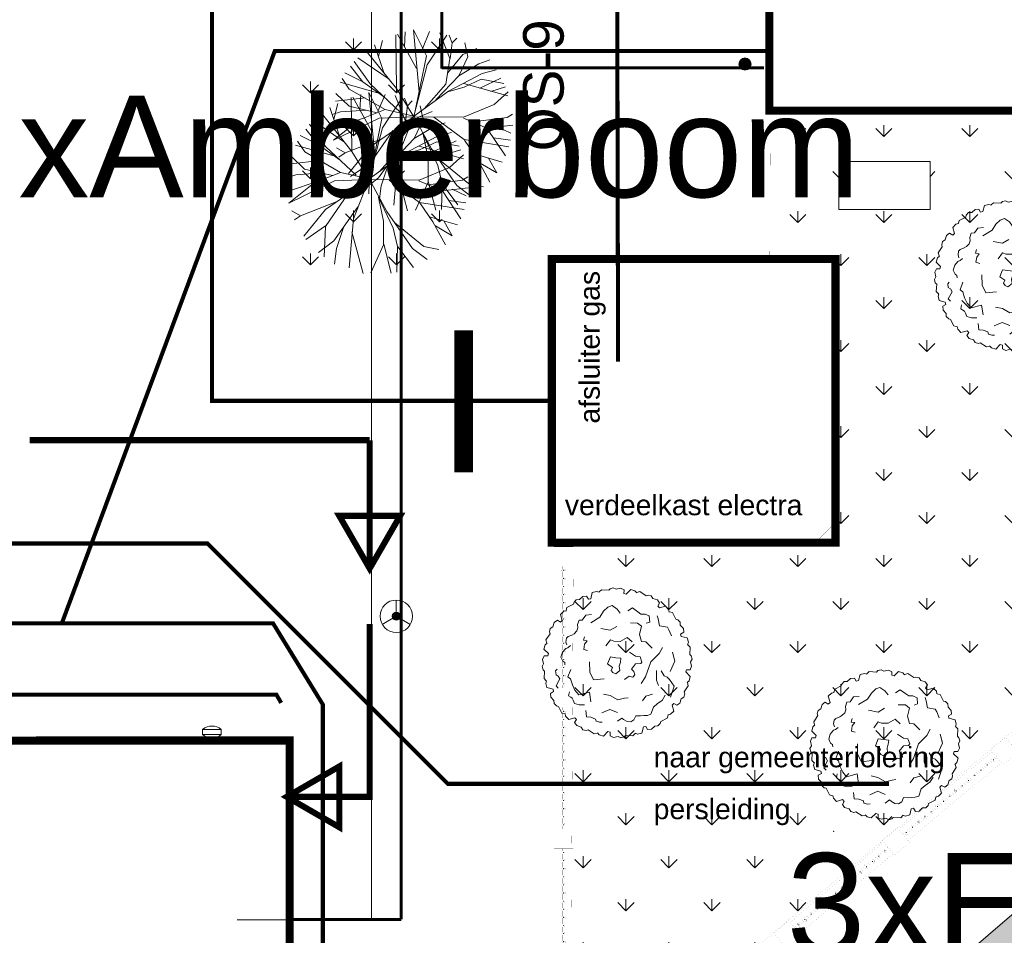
# Model space of a CAD drawing. Header units: millimetres. Extents: x 747415 to 1601423, y -236173 to 551995.
# Tile 196 of 256: x 1158491 to 1182786, y -2727 to 19854. Entities that reach past the tile are written whole.
import ezdxf
from ezdxf.lldxf.tags import DXFTag

# ---------------------------------------------------------------- set-up
doc = ezdxf.new("R2010")
doc.units = ezdxf.units.MM
doc.header["$LTSCALE"] = 100
doc.header["$MEASUREMENT"] = 0
doc.layers.get('0').update_dxf_attribs({"linetype": 'CONTINUOUS', "lineweight": 0})
for name, color, linetype, lineweight in [('T--A9032_HEKWERKEN', 8, 'CONTINUOUS', 0), ('T--A9042_BEPLANTING', 90, 'CONTINUOUS', 0), ('T--L9000_TERREIN_Wegen_extern', 7, 'CONTINUOUS', 0), ('T--L9020_GEBOUWEN', 252, 'CONTINUOUS', 0), ('T--L9032_HEKWERKEN', 7, 'CONTINUOUS', 0), ('T--L9042_BEPLANTING', 90, 'CONTINUOUS', 0), ('T--L9042_BOMEN', 84, 'CONTINUOUS', 0), ('T--L9052_Hemelwaterafvoer', 130, 'HEMELWATER_AFVOER', 0), ('T--L9052_Ontstop Riool', 240, 'CONTINUOUS', 0), ('T--L9052_Persleiding', 190, 'PERSLEIDING', 0), ('T--L9052_Vuilwaterafvoer', 44, 'VUIL_WATER_AFVOER', 0), ('T--L9053_Water', 240, 'BLUS_WATER_LEIDING', 0), ('T--L9053_Waterleidingen', 170, 'TAP_WATER', 0), ('T--L9054_Gasleiding', 90, 'GAS_LINE', 0), ('T--L9060_Elektra', 240, 'ELECTRICAL_LINE', 0), ('T--L9071_TERREINMEUBILAIR_Bank', 250, 'CONTINUOUS', 0), ('T--L9072_BEWEGWIJZERING_Route_Dex_gebouw_vm', 240, 'CONTINUOUS', 0), ('T--T9020_GEBOUWEN', 7, 'CONTINUOUS', 0), ('T--T9042_Boomsoort', 7, 'CONTINUOUS', 0), ('T--T9060_Elektra', 240, 'ELECTRICAL_LINE', 0)]:
    doc.layers.add(name, color=color, linetype=linetype, lineweight=lineweight)
doc.layers.add('T--L9041_VERHARDING_Wegen', color=7, linetype='CONTINUOUS')
doc.styles.get("Standard").update_dxf_attribs({"font": 'arial.ttf'})
tags = doc.linetypes.add('BLUS_WATER_LEIDING', pattern='A,12.7,-5.08,["BSH",Standard,S=2.54,R=0,X=-2.54,Y=-1.27],-7.62', length=25.4).pattern_tags.tags
tags[6] = DXFTag(74, 10)
tags = doc.linetypes.add('ELECTRICAL_LINE', pattern='A,101.6,-50.08,["E",Standard,S=25.04,R=0,X=-12.52,Y=-12.52],-76.2', length=227.88).pattern_tags.tags
tags[6] = DXFTag(74, 10)
tags = doc.linetypes.add('GAS_LINE', pattern='A,12.7,-5.08,["GAS",Standard,S=2.54,R=0,X=-2.54,Y=-1.27],-6.35', length=24.13).pattern_tags.tags
tags[6] = DXFTag(74, 10)
tags = doc.linetypes.add('HEMELWATER_AFVOER', pattern='A,12.7,-5.08,["HWA",Standard,S=2.54,R=0,X=-2.54,Y=-1.27],-7.62', length=25.4).pattern_tags.tags
tags[6] = DXFTag(74, 10)
tags = doc.linetypes.add('PERSLEIDING', pattern='A,12.7,-5.08,["HPE",Standard,S=2.54,R=0,X=-2.54,Y=-1.27],-7.62', length=25.4).pattern_tags.tags
tags[6] = DXFTag(74, 10)
tags = doc.linetypes.add('TAP_WATER', pattern='A,12.7,-5.08,["Water",Standard,S=2.54,R=0,X=-3.81,Y=-1.27],-7.62', length=25.4).pattern_tags.tags
tags[6] = DXFTag(74, 10)
tags = doc.linetypes.add('VUIL_WATER_AFVOER', pattern='A,12.7,-5.08,["VWA",Standard,S=2.54,R=0,X=-2.54,Y=-1.27],-7.62', length=25.4).pattern_tags.tags
tags[6] = DXFTag(74, 10)

# ---------------------------------------------------------------- blocks, each defined once
blk = doc.blocks.new('BRANCHD', base_point=(0.5, 0.5))
for p, q in [((0.9506, 0.7433), (0.9315, 0.7539)), ((0.962, 0.694), (0.9506, 0.7433)), ((0.9742, 0.6875), (0.962, 0.694)), ((0.9865, 0.6682), (0.9742, 0.6875)), ((0.9821, 0.6473), (0.9865, 0.6682)), ((0.9973, 0.6196), (0.9821, 0.6473)), ((0.9936, 0.594), (0.9973, 0.6196)), ((0.9697, 0.5873), (0.9936, 0.594)), ((0.9697, 0.5708), (0.9697, 0.5873)), ((1.008, 0.5503), (0.9697, 0.5708)), ((1.0081, 0.52), (1.008, 0.5503)), ((0.9985, 0.5039), (1.0081, 0.52))]:
    blk.add_line(p, q)
blk = doc.blocks.new('boom44')
for points in [[(897, 2957), (676, 3134), (386, 3075), (262, 3178), (262, 3178), (69, 3075), (-41, 2942), (-180, 2868), (-373, 2868), (-497, 2897), (-690, 2971), (-800, 2971), (-952, 2853), (-1021, 2720)], [(-911, 2572), (-1076, 2587), (-1173, 2631), (-1421, 2602), (-1642, 2483), (-1711, 2277), (-1697, 2158), (-1766, 2070)], [(1973, 2025), (2001, 2277), (1945, 2572), (1739, 2661), (1449, 2661), (1104, 2572), (593, 2690)], [(-2194, 2188), (-2305, 2173), (-2415, 2025), (-2387, 1907), (-2429, 1744), (-2801, 1626), (-2801, 1463)], [(-111, 2410), (-262, 2321), (-152, 2173), (-359, 2143), (-566, 1981), (-469, 1818)], [(759, 2143), (1035, 1759), (1394, 1670)], [(-1711, 1715), (-2070, 1537), (-2042, 1375), (-2180, 1109), (-2277, 828), (-2291, 532), (-1822, 266), (-2111, -133)], [(2553, 769), (2718, 695), (2911, 931), (2829, 1138), (2677, 1286), (2649, 1463), (2581, 1792), (2318, 1848)], [(-787, 1330), (-1132, 961), (-1256, 562), (-842, 237)], [(345, 1345), (704, 1404), (786, 1242), (1007, 1020), (1394, 917), (1421, 591)], [(1918, -310), (1904, 118), (1766, 281), (1932, 606), (2291, 828), (2249, 1079), (2001, 1330)], [(-2525, 961), (-2691, 843), (-2663, 724), (-2649, 636), (-2677, 532), (-2746, 370), (-2622, 163), (-2429, -15)], [(3022, -532), (3132, -237), (3174, -89), (2939, 222), (3132, 517), (3201, 665)], [(-138, -488), (138, -532), (235, -695), (386, -665), (455, -517), (455, -355), (786, -310), (980, -473), (1076, -458), (1187, -207), (1049, -30), (966, 310)], [(-2580, -266), (-2774, -517), (-2622, -680), (-2622, -680), (-2525, -902), (-2580, -1005), (-2484, -1153), (-2387, -1242)], [(-1394, -281), (-1201, -562), (-1076, -976), (-787, -1153), (-635, -1257)], [(-2084, -902), (-1684, -1050), (-1518, -1419)], [(2304, -636), (1973, -739), (1394, -754), (704, -1109), (317, -1198)], [(855, -1863), (980, -1597), (1297, -1257)], [(1462, -1434), (1394, -1715), (1462, -1863), (1462, -2026), (1394, -2425), (897, -2691)], [(1752, -1759), (2277, -1552), (2497, -1153)], [(-1822, -1730), (-1559, -1759), (-1545, -1878), (-1490, -2070), (-1366, -2203), (-1187, -2247), (-980, -2159), (-814, -2321), (-676, -2440), (-552, -2543), (-386, -2617), (-55, -2454), (207, -2469), (483, -2514), (773, -2440)], [(-235, -1863), (55, -1804), (345, -1966)]]:
    blk.add_lwpolyline(points)
blk.add_lwpolyline([(124, 798), (-207, 650), (-152, 355), (-304, 296), (-317, 163), (-262, 15), (0, 0), (124, 163), (303, 266), (455, 390), (290, 591)], close=True)
for xscale, yscale, zscale, rotation in [(7199.999999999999, 7199.999999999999, 7199.999999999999, 59.99999999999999), (7200, 7200, 7200, 90), (7199.999999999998, 7199.999999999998, 7199.999999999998, 120), (7200.000000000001, 7200.000000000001, 7200.000000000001, 29.99999999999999), (7199.999999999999, 7199.999999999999, 7199.999999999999, 150), (7200, 7200, 7200, 180), (7200, 7200, 7200, 330.0000000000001), (7199.999999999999, 7199.999999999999, 7199.999999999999, 210), (7199.999999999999, 7199.999999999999, 7199.999999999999, 300.0000000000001), (7200.000000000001, 7200.000000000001, 7200.000000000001, 240), (7200.000000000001, 7200.000000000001, 7200.000000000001, 270)]:
    blk.add_blockref('BRANCHD', (164, 362), dxfattribs=dict(xscale=xscale, yscale=yscale, zscale=zscale, rotation=rotation))
at = {"xscale": 7200, "yscale": 7200, "zscale": 7200}
blk.add_blockref('BRANCHD', (164, 362), dxfattribs=at)
blk = doc.blocks.new('boom18')
for p, q in [((179, 1806), (82, 2440)), ((-1126, 1785), (-1134, 2205)), ((-1134, 2205), (-888, 1794)), ((-878, 1678), (-878, 2321)), ((-395, 2106), (-683, 2350)), ((-120, 2013), (-311, 2430)), ((180, 1794), (497, 2348)), ((452, 1584), (628, 2301)), ((-864, 1527), (-1372, 2033)), ((-39, 1248), (-395, 2106)), ((4, 913), (-120, 2013)), ((465, 1597), (1070, 2059)), ((1000, 941), (1246, 1981)), ((-813, 1099), (-1702, 1781)), ((-1446, 1114), (-1519, 1938)), ((64, 1351), (180, 1794)), ((-1679, 1199), (-1902, 1506)), ((-1472, 1404), (-1817, 1654)), ((-814, 1110), (-878, 1678)), ((186, 1081), (465, 1597)), ((812, 679), (1482, 1697)), ((-1446, 1114), (-2044, 1354)), ((12, 504), (64, 1351)), ((1531, 1128), (1757, 1441)), ((-2009, 1123), (-2163, 1109)), ((-1210, 818), (-2009, 1123)), ((-1052, 622), (-1446, 1114)), ((-416, 256), (-813, 1099)), ((12, 504), (186, 1081)), ((1128, 754), (1531, 1128)), ((1493, 926), (1964, 1002)), ((1514, 519), (1894, 1160)), ((0, 0), (4, 913)), ((577, 472), (1493, 926)), ((-1873, 690), (-2327, 580)), ((-1464, -128), (-2278, 666)), ((-1065, 609), (-1873, 690)), ((13, 13), (-1065, 609)), ((0, 0), (812, 679)), ((627, 67), (1514, 519)), ((1501, 506), (2086, 569)), ((-1896, -14), (-2335, 346)), ((-1957, 367), (-2329, 440)), ((1308, 150), (2094, 476)), ((-1757, 162), (-2335, 193)), ((14, 1), (-1042, -138)), ((12, 24), (-980, -1162)), ((0, 0), (-886, -955)), ((-1, 12), (1308, 150)), ((0, 0), (548, -479)), ((777, -365), (13, 13)), ((13, 13), (56, -802)), ((945, 118), (1926, -7)), ((1926, -7), (2107, 9)), ((-1984, -127), (-2329, -40)), ((-1042, -138), (-1984, -127)), ((-1430, -43), (-1896, -14)), ((-666, -93), (-1445, -349)), ((-1043, -126), (-1430, -43)), ((-306, -38), (-1068, -316)), ((245, -236), (570, -1214)), ((1926, -7), (2057, -218)), ((-2019, -375), (-2304, -330)), ((-1445, -349), (-2019, -375)), ((-1445, -349), (-1868, -655)), ((-1068, -316), (-1459, -830)), ((-1002, -1878), (-396, -456)), ((548, -479), (1116, -546)), ((548, -479), (1087, -1344)), ((2032, -419), (777, -365)), ((1257, -557), (2032, -419)), ((-1788, -765), (-2157, -727)), ((-1868, -655), (-1965, -991)), ((-1231, -541), (-1788, -765)), ((761, -507), (1294, -975)), ((960, -688), (1545, -953)), ((1116, -546), (1929, -685)), ((-1460, -818), (-1685, -1142)), ((-886, -955), (-1664, -1374)), ((-1459, -830), (-1541, -1504)), ((56, -802), (-558, -1979)), ((56, -802), (272, -1988)), ((417, -747), (708, -1342)), ((502, -915), (1208, -1602)), ((843, -967), (1528, -1247)), ((1545, -953), (1759, -993)), ((-1685, -1142), (-1849, -1191)), ((-1686, -1130), (-1709, -1343)), ((-980, -1162), (-1002, -1878)), ((-615, -1001), (-600, -1971)), ((109, -1090), (533, -1919)), ((570, -1214), (657, -1885)), ((1294, -975), (1430, -1407)), ((-977, -1361), (-1331, -1649)), ((142, -1298), (21, -2010)), ((708, -1342), (996, -1750)), ((709, -1354), (792, -1826)), ((1087, -1344), (1115, -1657)), ((-604, -1609), (-801, -1930)), ((66, -1714), (-204, -2007))]:
    blk.add_line(p, q)
blk = doc.blocks.new('Afvalbak')
at = {"layer": 'T--L9071_TERREINMEUBILAIR_Bank', "linetype": 'Continuous'}
blk.add_lwpolyline([(-65, 0), (65, 0), (65, -460), (-65, -460)], close=True, dxfattribs=at)
for centre, start, end in [((225.625, -230), 141.641984, 218.358016), ((-225.625, -230), 321.641984, 38.358016)]:
    blk.add_arc(centre, 370.625, start, end, dxfattribs=at)
blk = doc.blocks.new('9032_hekwerk_L3000')
at = {"layer": 'T--A9032_HEKWERKEN', "linetype": 'Continuous'}
h = blk.add_hatch(color=256, dxfattribs=at)
h.dxf.hatch_style = 1
h.paths.add_polyline_path([(0, 2920), (-18, 2902), (0, 2885), (18, 2902)])
h = blk.add_hatch(color=256, dxfattribs=at)
h.dxf.hatch_style = 1
h.paths.add_polyline_path([(0, 2720), (-18, 2702), (0, 2685), (18, 2702)])
h = blk.add_hatch(color=256, dxfattribs=at)
h.dxf.hatch_style = 1
h.paths.add_polyline_path([(0, 2520), (-18, 2502), (0, 2485), (18, 2502)])
h = blk.add_hatch(color=256, dxfattribs=at)
h.dxf.hatch_style = 1
h.paths.add_polyline_path([(0, 2320), (-18, 2302), (0, 2285), (18, 2302)])
h = blk.add_hatch(color=256, dxfattribs=at)
h.dxf.hatch_style = 1
h.paths.add_polyline_path([(0, 2120), (-18, 2102), (0, 2085), (18, 2102)])
h = blk.add_hatch(color=256, dxfattribs=at)
h.dxf.hatch_style = 1
h.paths.add_polyline_path([(0, 1920), (-18, 1902), (0, 1885), (18, 1902)])
h = blk.add_hatch(color=256, dxfattribs=at)
h.dxf.hatch_style = 1
h.paths.add_polyline_path([(0, 1720), (-18, 1702), (0, 1685), (18, 1702)])
h = blk.add_hatch(color=256, dxfattribs=at)
h.dxf.hatch_style = 1
h.paths.add_polyline_path([(0, 1520), (-18, 1502), (0, 1485), (18, 1502)])
h = blk.add_hatch(color=256, dxfattribs=at)
h.dxf.hatch_style = 1
h.paths.add_polyline_path([(0, 1320), (-18, 1302), (0, 1285), (18, 1302)])
h = blk.add_hatch(color=256, dxfattribs=at)
h.dxf.hatch_style = 1
h.paths.add_polyline_path([(0, 1120), (-18, 1102), (0, 1085), (18, 1102)])
h = blk.add_hatch(color=256, dxfattribs=at)
h.dxf.hatch_style = 1
h.paths.add_polyline_path([(0, 920), (-18, 902), (0, 885), (18, 902)])
h = blk.add_hatch(color=256, dxfattribs=at)
h.dxf.hatch_style = 1
h.paths.add_polyline_path([(0, 720), (-18, 702), (0, 685), (18, 702)])
h = blk.add_hatch(color=256, dxfattribs=at)
h.dxf.hatch_style = 1
h.paths.add_polyline_path([(0, 520), (-18, 502), (0, 485), (18, 502)])
h = blk.add_hatch(color=256, dxfattribs=at)
h.dxf.hatch_style = 1
h.paths.add_polyline_path([(0, 320), (-18, 302), (0, 285), (18, 302)])
h = blk.add_hatch(color=256, dxfattribs=at)
h.dxf.hatch_style = 1
h.paths.add_polyline_path([(0, 120), (-18, 102), (0, 85), (18, 102)])
at = {"layer": 'T--L9032_HEKWERKEN', "const_width": 1}
for points in [[(-20, 2937), (-60, 2902), (-20, 2867)], [(-20, 2937), (-20, 3000), (20, 3000), (20, 2937)], [(20, 2867), (60, 2902), (20, 2937)], [(-20, 2737), (-60, 2702), (-20, 2667)], [(-20, 2737), (-20, 2867)], [(20, 2867), (20, 2737)], [(20, 2667), (60, 2702), (20, 2737)], [(-20, 2537), (-60, 2502), (-20, 2467)], [(-20, 2537), (-20, 2667)], [(-20, 2337), (-20, 2467)], [(20, 2667), (20, 2537)], [(20, 2467), (60, 2502), (20, 2537)], [(20, 2467), (20, 2337)], [(-20, 2337), (-60, 2302), (-20, 2267)], [(-20, 2137), (-20, 2267)], [(20, 2267), (60, 2302), (20, 2337)], [(20, 2267), (20, 2137)], [(-20, 2137), (-60, 2102), (-20, 2067)], [(-20, 1937), (-20, 2067)], [(20, 2067), (60, 2102), (20, 2137)], [(20, 2067), (20, 1937)], [(-20, 1937), (-60, 1902), (-20, 1867)], [(-20, 1737), (-60, 1702), (-20, 1667)], [(-20, 1737), (-20, 1867)], [(20, 1867), (60, 1902), (20, 1937)], [(20, 1867), (20, 1737)], [(20, 1667), (60, 1702), (20, 1737)], [(-20, 1537), (-60, 1502), (-20, 1467)], [(-20, 1537), (-20, 1667)], [(-20, 1337), (-20, 1467)], [(20, 1667), (20, 1537)], [(20, 1467), (60, 1502), (20, 1537)], [(20, 1467), (20, 1337)], [(-20, 1337), (-60, 1302), (-20, 1267)], [(-20, 1137), (-20, 1267)], [(20, 1267), (60, 1302), (20, 1337)], [(20, 1267), (20, 1137)], [(-20, 1137), (-60, 1102), (-20, 1067)], [(-20, 937), (-20, 1067)], [(20, 1067), (60, 1102), (20, 1137)], [(20, 1067), (20, 937)], [(-20, 937), (-60, 902), (-20, 867)], [(-20, 737), (-60, 702), (-20, 667)], [(-20, 737), (-20, 867)], [(20, 867), (60, 902), (20, 937)], [(20, 867), (20, 737)], [(20, 667), (60, 702), (20, 737)], [(-20, 537), (-60, 502), (-20, 467)], [(-20, 537), (-20, 667)], [(20, 667), (20, 537)], [(20, 467), (60, 502), (20, 537)], [(-20, 337), (-60, 302), (-20, 267)], [(-20, 337), (-20, 467)], [(-20, 137), (-20, 267)], [(20, 467), (20, 337)], [(20, 267), (60, 302), (20, 337)], [(20, 267), (20, 137)], [(-20, 137), (-60, 102), (-20, 67)], [(20, 67), (20, 0), (-20, 0), (-20, 67)], [(20, 67), (60, 102), (20, 137)]]:
    blk.add_lwpolyline(points, dxfattribs=at)
for points in [[(0, 2885), (-18, 2902), (0, 2920), (18, 2902)], [(0, 2685), (-18, 2702), (0, 2720), (18, 2702)], [(0, 2485), (-18, 2502), (0, 2520), (18, 2502)], [(0, 2285), (-18, 2302), (0, 2320), (18, 2302)], [(0, 2085), (-18, 2102), (0, 2120), (18, 2102)], [(0, 1885), (-18, 1902), (0, 1920), (18, 1902)], [(0, 1685), (-18, 1702), (0, 1720), (18, 1702)], [(0, 1485), (-18, 1502), (0, 1520), (18, 1502)], [(0, 1285), (-18, 1302), (0, 1320), (18, 1302)], [(0, 1085), (-18, 1102), (0, 1120), (18, 1102)], [(0, 885), (-18, 902), (0, 920), (18, 902)], [(0, 685), (-18, 702), (0, 720), (18, 702)], [(0, 485), (-18, 502), (0, 520), (18, 502)], [(0, 285), (-18, 302), (0, 320), (18, 302)], [(0, 85), (-18, 102), (0, 120), (18, 102)]]:
    blk.add_lwpolyline(points, close=True, dxfattribs=at)
blk = doc.blocks.new('*U471')
at = {"layer": 'T--L9032_HEKWERKEN'}
blk.add_blockref('9032_hekwerk_L3000', (0, -1500, 0), dxfattribs=at)
blk = doc.blocks.new('*U472')
at = {"layer": 'T--L9032_HEKWERKEN', "color": 0, "linetype": 'ByBlock', "lineweight": -2, "transparency": 16777216}
for p in [(0, 10440), (0, 6960), (0, 3480), (0, 0)]:
    blk.add_blockref('*U471', p, dxfattribs=at)
blk = doc.blocks.new('9032_hekwerk_L2995')
at = {"layer": 'T--A9032_HEKWERKEN', "linetype": 'Continuous'}
h = blk.add_hatch(color=256, dxfattribs=at)
h.dxf.hatch_style = 1
h.paths.add_polyline_path([(0, 2915), (-18, 2898), (0, 2880), (17, 2898)])
h = blk.add_hatch(color=256, dxfattribs=at)
h.dxf.hatch_style = 1
h.paths.add_polyline_path([(0, 2715), (-18, 2697), (0, 2680), (17, 2697)])
h = blk.add_hatch(color=256, dxfattribs=at)
h.dxf.hatch_style = 1
h.paths.add_polyline_path([(0, 2515), (-18, 2498), (0, 2480), (17, 2498)])
h = blk.add_hatch(color=256, dxfattribs=at)
h.dxf.hatch_style = 1
h.paths.add_polyline_path([(0, 2315), (-18, 2298), (0, 2280), (17, 2298)])
h = blk.add_hatch(color=256, dxfattribs=at)
h.dxf.hatch_style = 1
h.paths.add_polyline_path([(0, 2115), (-18, 2097), (0, 2080), (17, 2097)])
h = blk.add_hatch(color=256, dxfattribs=at)
h.dxf.hatch_style = 1
h.paths.add_polyline_path([(0, 1915), (-18, 1898), (0, 1880), (17, 1898)])
h = blk.add_hatch(color=256, dxfattribs=at)
h.dxf.hatch_style = 1
h.paths.add_polyline_path([(0, 1715), (-18, 1697), (0, 1680), (17, 1697)])
h = blk.add_hatch(color=256, dxfattribs=at)
h.dxf.hatch_style = 1
h.paths.add_polyline_path([(0, 1515), (-18, 1497), (0, 1480), (17, 1497)])
h = blk.add_hatch(color=256, dxfattribs=at)
h.dxf.hatch_style = 1
h.paths.add_polyline_path([(0, 1315), (-18, 1298), (0, 1280), (17, 1298)])
h = blk.add_hatch(color=256, dxfattribs=at)
h.dxf.hatch_style = 1
h.paths.add_polyline_path([(0, 1115), (-18, 1098), (0, 1080), (17, 1098)])
h = blk.add_hatch(color=256, dxfattribs=at)
h.dxf.hatch_style = 1
h.paths.add_polyline_path([(0, 915), (-18, 897), (0, 880), (17, 897)])
h = blk.add_hatch(color=256, dxfattribs=at)
h.dxf.hatch_style = 1
h.paths.add_polyline_path([(0, 715), (-18, 697), (0, 680), (17, 697)])
h = blk.add_hatch(color=256, dxfattribs=at)
h.dxf.hatch_style = 1
h.paths.add_polyline_path([(0, 515), (-18, 498), (0, 480), (17, 498)])
h = blk.add_hatch(color=256, dxfattribs=at)
h.dxf.hatch_style = 1
h.paths.add_polyline_path([(0, 315), (-18, 298), (0, 280), (17, 298)])
h = blk.add_hatch(color=256, dxfattribs=at)
h.dxf.hatch_style = 1
h.paths.add_polyline_path([(0, 115), (-18, 97), (0, 80), (17, 97)])
at = {"layer": 'T--L9032_HEKWERKEN', "const_width": 1}
for points in [[(-20, 2933), (-60, 2898), (-20, 2863)], [(-20, 2933), (-21, 2995), (19, 2995), (20, 2933)], [(20, 2863), (60, 2898), (20, 2933)], [(-20, 2732), (-60, 2697), (-20, 2663)], [(-20, 2732), (-20, 2863)], [(20, 2863), (20, 2732)], [(20, 2663), (60, 2697), (20, 2732)], [(-20, 2532), (-60, 2498), (-20, 2463)], [(-20, 2532), (-20, 2663)], [(-20, 2333), (-20, 2463)], [(20, 2663), (20, 2532)], [(20, 2463), (60, 2498), (20, 2532)], [(20, 2463), (20, 2333)], [(-20, 2333), (-60, 2298), (-20, 2263)], [(-20, 2133), (-20, 2263)], [(20, 2263), (60, 2298), (20, 2333)], [(20, 2263), (20, 2133)], [(-20, 2133), (-60, 2097), (-20, 2063)], [(-20, 1933), (-20, 2063)], [(20, 2063), (60, 2097), (20, 2133)], [(20, 2063), (20, 1933)], [(-20, 1933), (-60, 1898), (-20, 1862)], [(-20, 1732), (-60, 1697), (-20, 1663)], [(-20, 1732), (-20, 1862)], [(20, 1862), (60, 1898), (20, 1933)], [(20, 1862), (20, 1732)], [(20, 1663), (60, 1697), (20, 1732)], [(-20, 1533), (-60, 1497), (-20, 1463)], [(-20, 1533), (-20, 1663)], [(-20, 1333), (-20, 1463)], [(20, 1663), (20, 1533)], [(20, 1463), (60, 1497), (20, 1533)], [(20, 1463), (20, 1333)], [(-20, 1333), (-60, 1298), (-20, 1263)], [(-20, 1133), (-20, 1263)], [(20, 1263), (60, 1298), (20, 1333)], [(20, 1263), (20, 1133)], [(-20, 1133), (-60, 1098), (-20, 1063)], [(-20, 933), (-20, 1063)], [(20, 1063), (60, 1098), (20, 1133)], [(20, 1063), (20, 933)], [(-20, 933), (-60, 897), (-20, 863)], [(-20, 732), (-60, 697), (-20, 663)], [(-20, 732), (-20, 863)], [(20, 863), (60, 897), (20, 933)], [(20, 863), (20, 732)], [(20, 663), (60, 697), (20, 732)], [(-20, 532), (-60, 498), (-20, 463)], [(-20, 532), (-20, 663)], [(20, 663), (20, 532)], [(20, 463), (60, 498), (20, 532)], [(-20, 333), (-60, 298), (-20, 263)], [(-20, 333), (-20, 463)], [(-20, 133), (-20, 263)], [(20, 463), (20, 333)], [(20, 263), (60, 298), (20, 333)], [(20, 263), (20, 133)], [(-20, 133), (-60, 97), (-20, 63)], [(20, 63), (20, 0), (-20, 0), (-20, 63)], [(20, 63), (60, 97), (20, 133)]]:
    blk.add_lwpolyline(points, dxfattribs=at)
for points in [[(0, 2880), (-18, 2898), (0, 2915), (17, 2898)], [(0, 2680), (-18, 2697), (0, 2715), (17, 2697)], [(0, 2480), (-18, 2498), (0, 2515), (17, 2498)], [(0, 2280), (-18, 2298), (0, 2315), (17, 2298)], [(0, 2080), (-18, 2097), (0, 2115), (17, 2097)], [(0, 1880), (-18, 1898), (0, 1915), (17, 1898)], [(0, 1680), (-18, 1697), (0, 1715), (17, 1697)], [(0, 1480), (-18, 1497), (0, 1515), (17, 1497)], [(0, 1280), (-18, 1298), (0, 1315), (17, 1298)], [(0, 1080), (-18, 1098), (0, 1115), (17, 1098)], [(0, 880), (-18, 897), (0, 915), (17, 897)], [(0, 680), (-18, 697), (0, 715), (17, 697)], [(0, 480), (-18, 498), (0, 515), (17, 498)], [(0, 280), (-18, 298), (0, 315), (17, 298)], [(0, 80), (-18, 97), (0, 115), (17, 97)]]:
    blk.add_lwpolyline(points, close=True, dxfattribs=at)
blk = doc.blocks.new('*U474')
at = {"layer": 'T--L9032_HEKWERKEN', "rotation": 270}
blk.add_blockref('9032_hekwerk_L2995', (-1498, 0, 0), dxfattribs=at)
blk = doc.blocks.new('*U475')
at = {"layer": 'T--L9032_HEKWERKEN', "color": 0, "linetype": 'ByBlock', "lineweight": -2, "transparency": 16777216}
for p in [(0, 0), (3475, 0), (6950, 0), (10425, 0), (13900, 0), (17375, 0), (20850, 0), (24325, 0), (27800, 0), (31275, 0)]:
    blk.add_blockref('*U474', p, dxfattribs=at)

msp = doc.modelspace()

# ---------------------------------------------------------------- hatches: boundary and pattern name
at = {"layer": 'T--A9032_HEKWERKEN', "linetype": 'Continuous'}
h = msp.add_hatch(color=256, dxfattribs=at)
h.dxf.hatch_style = 1
h.paths.add_polyline_path([(1179850.359, -657.518), (1179852.253, -632.589), (1179827.325, -630.696), (1179825.431, -655.624)])
h = msp.add_hatch(color=256, dxfattribs=at)
h.dxf.hatch_style = 1
h.paths.add_polyline_path([(1179546.902, -918.12), (1179548.796, -893.192), (1179523.868, -891.298), (1179521.974, -916.226)])
h = msp.add_hatch(color=256, dxfattribs=at)
h.dxf.hatch_style = 1
h.paths.add_polyline_path([(1179698.631, -787.819), (1179700.525, -762.891), (1179675.597, -760.997), (1179673.703, -785.925)])
h = msp.add_hatch(color=256, dxfattribs=at)
h.dxf.hatch_style = 1
h.paths.add_polyline_path([(1179243.445, -1178.723), (1179245.339, -1153.795), (1179220.411, -1151.901), (1179218.517, -1176.829)])
h = msp.add_hatch(color=256, dxfattribs=at)
h.dxf.hatch_style = 1
h.paths.add_polyline_path([(1179395.174, -1048.422), (1179397.068, -1023.494), (1179372.14, -1021.6), (1179370.246, -1046.528)])
h = msp.add_hatch(color=256, dxfattribs=at)
h.dxf.hatch_style = 1
h.paths.add_polyline_path([(1178939.988, -1439.326), (1178941.882, -1414.398), (1178916.954, -1412.504), (1178915.06, -1437.432)])
h = msp.add_hatch(color=256, dxfattribs=at)
h.dxf.hatch_style = 1
h.paths.add_polyline_path([(1179091.717, -1309.025), (1179093.611, -1284.096), (1179068.682, -1282.202), (1179066.789, -1307.131)])
h = msp.add_hatch(color=256, dxfattribs=at)
h.dxf.hatch_style = 1
h.paths.add_polyline_path([(1178636.531, -1699.929), (1178638.425, -1675), (1178613.497, -1673.107), (1178611.603, -1698.035)])
h = msp.add_hatch(color=256, dxfattribs=at)
h.dxf.hatch_style = 1
h.paths.add_polyline_path([(1178788.26, -1569.627), (1178790.154, -1544.699), (1178765.225, -1542.805), (1178763.331, -1567.733)])
h = msp.add_hatch(color=256, dxfattribs=at)
h.dxf.hatch_style = 1
h.paths.add_polyline_path([(1178333.074, -1960.531), (1178334.968, -1935.603), (1178310.04, -1933.709), (1178308.146, -1958.637)])
h = msp.add_hatch(color=256, dxfattribs=at)
h.dxf.hatch_style = 1
h.paths.add_polyline_path([(1178484.803, -1830.23), (1178486.696, -1805.302), (1178461.768, -1803.408), (1178459.874, -1828.336)])
h = msp.add_hatch(color=256, dxfattribs=at)
h.dxf.hatch_style = 1
h.paths.add_polyline_path([(1178181.345, -2090.833), (1178183.239, -2065.905), (1178158.311, -2064.011), (1178156.417, -2088.939)])
h = msp.add_hatch(color=256, dxfattribs=at)
h.dxf.hatch_style = 1
h.paths.add_polyline_path([(1177877.888, -2351.435), (1177879.782, -2326.507), (1177854.854, -2324.613), (1177852.96, -2349.542)])
h = msp.add_hatch(color=256, dxfattribs=at)
h.dxf.hatch_style = 1
h.paths.add_polyline_path([(1178029.617, -2221.134), (1178031.511, -2196.206), (1178006.583, -2194.312), (1178004.689, -2219.24)])
h = msp.add_hatch(color=256, dxfattribs=at)
h.dxf.hatch_style = 1
h.paths.add_polyline_path([(1177726.16, -2481.737), (1177728.054, -2456.809), (1177703.126, -2454.915), (1177701.232, -2479.843)])
at = {"layer": 'T--A9042_BEPLANTING'}
h = msp.add_hatch(dxfattribs=at)
h.set_pattern_fill('GRASS', color=256, scale=1500)
h.set_pattern_definition([(90, (0, 53048.4), (-1060.6602, 1060.6602), [281.25, -1840.0703]), (45, (0, 53048.4), (-1060.6602, 1060.6602), [281.25, -1218.75]), (135, (0, 53048.4), (-1060.6602, -1060.6602), [281.25, -1218.75])])
h.paths.add_polyline_path([(1176113.055, 30514.09), (1176112.555, 32013.59), (1167340.647, 32013.59), (1167340.647, 30070.1, 0.414213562), (1167540.647, 29870.1), (1167695.647, 29791.081), (1167695.647, 29870.1), (1167340.647, 29870.1), (1167340.647, 32013.59), (1166650.647, 32013.59), (1166650.647, 29870.1), (1166295.647, 29870.1), (1166295.647, 24320.1), (1166715.665, 24318.527), (1166764.822, 20218.901, 0.410706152), (1166864.815, 20120.1, 1.471922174), (1167319.03, 20120.1), (1166766.006, 20120.1), (1166716.846, 24220.107, 0.414213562), (1166615.654, 24318.901), (1166295.647, 24320.1), (1166195.647, 24320.1), (1166195.647, 24630.1), (1166237.44, 26820.1), (1166195.647, 26820.1), (1166195.647, 27130.1), (1166279.588, 29430.1), (1166195.647, 29430.1), (1166195.647, 29870.1), (1166450.647, 29870.1, 0.414213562), (1166650.647, 30070.1), (1166650.647, 32013.59), (1164812.555, 32013.59), (1164812.555, 13690.254), (1168912.555, 13690.254), (1168912.555, 22990.254), (1172969.765, 22990.254)])
h = msp.add_hatch(dxfattribs=at)
h.set_pattern_fill('GRASS', color=256, scale=1500)
h.set_pattern_definition([(90, (-50551.3, -7e-12), (-1060.6602, 1060.6602), [281.25, -1840.0703]), (45, (-50551.3, -7e-12), (-1060.6602, 1060.6602), [281.25, -1218.75]), (135, (-50551.3, -7e-12), (-1060.6602, -1060.6602), [281.25, -1218.75])])
h.paths.add_polyline_path([(1193064.708, 10811.325), (1193147.256, 17453.59), (1177012.555, 17453.59), (1177000.614, 13953.59), (1178120.84, 13953.59), (1178620.84, 13453.59), (1178620.84, 11244.061), (1178620.84, 9334.061), (1178620.84, 8394.061), (1178620.84, 7453.59), (1178120.84, 6953.59), (1172153.119, 6953.59), (1172081.145, -6892.139)])
h.paths.add_polyline_path([(1180956.584, 15173.59), (1178706.584, 15173.59), (1178706.584, 16353.59), (1180956.584, 16353.59)], flags=16)
at = {"layer": 'T--A9042_BEPLANTING', "linetype": 'Continuous'}
h = msp.add_hatch(dxfattribs=at)
h.set_pattern_fill('GRASS', color=256, scale=1500)
h.paths.add_polyline_path([(1160014.563, -21396.571), (1197729.513, -4041.951), (1196088.789, -476.339), (1187642.595, 1786.812), (1173626.477, -10249.944), (1165196.189, -10467.918), (1111035.045, -11868.317), (1109838.982, -11868.317), (1109838.982, -17568.317), (1114471.767, -17568.317), (1114471.767, -19668.317), (1126128.841, -21739.224)])
at = {"layer": 'T--L9052_Ontstop Riool', "linetype": 'Continuous'}
h = msp.add_hatch(color=256, dxfattribs=at)
edge = h.paths.add_edge_path()
edge.add_arc((1176387.256, 18760.868), 150, 0, 360)
at = {"layer": 'T--L9071_TERREINMEUBILAIR_Bank'}
h = msp.add_hatch(color=256, dxfattribs=at)
h.dxf.hatch_style = 1
h.paths.add_polyline_path([(1167883.119, 5142.207, 1), (1167683.119, 5142.207, 1)])

# ---------------------------------------------------------------- linework, layer by layer
at = {"layer": 'T--L9000_TERREIN_Wegen_extern', "linetype": 'Continuous'}
msp.add_lwpolyline([(1173626.477, -10249.944), (1187642.595, 1786.812)], dxfattribs=at)
at = {"layer": 'T--L9020_GEBOUWEN', "const_width": 200}
for points in [[(1176987.256, 17610.868), (1193147.256, 17610.868), (1193147.256, 32170.868), (1176987.256, 32170.868)], [(1178620.84, 6954.061), (1171620.84, 6954.061), (1171620.84, 13954.061), (1178620.84, 13954.061)]]:
    msp.add_lwpolyline(points, close=True, dxfattribs=at)
msp.add_lwpolyline([(1098034.858, 25291.679), (1098034.856, -10268.32), (1111014.859, -10268.305), (1111014.859, -8268.354), (1165154.859, -8268.453), (1165154.859, 2076.604), (1115014.798, 2071.655), (1115014.858, -1598.308), (1111014.859, -1598.308), (1111014.858, 25291.693), (1098034.858, 25291.679)], dxfattribs=at)
at = {"layer": 'T--L9032_HEKWERKEN', "const_width": 1}
for points in [[(1171673.119, 6853.59), (1171673.119, 6373.59), (1172153.119, 6373.59), (1172153.119, 6853.59)], [(1171673.119, 3373.59), (1171673.119, 2893.59), (1172153.119, 2893.59), (1172153.119, 3373.59)], [(1182747.475, 1480.082), (1183116.02, 1787.612), (1182808.49, 2156.157), (1182439.945, 1848.627)], [(1171673.119, -106.41), (1171673.119, -586.41), (1172153.119, -586.41), (1172153.119, -106.41)], [(1180079.083, -745.97), (1180447.628, -438.44), (1180140.098, -69.895), (1179771.553, -377.425)], [(1179825.431, -655.624), (1179827.325, -630.696), (1179852.253, -632.589), (1179850.359, -657.518)], [(1179521.974, -916.226), (1179523.868, -891.298), (1179548.796, -893.192), (1179546.902, -918.12)], [(1179673.703, -785.925), (1179675.597, -760.997), (1179700.525, -762.891), (1179698.631, -787.819)], [(1179218.517, -1176.829), (1179220.411, -1151.901), (1179245.339, -1153.795), (1179243.445, -1178.723)], [(1179370.246, -1046.528), (1179372.14, -1021.6), (1179397.068, -1023.494), (1179395.174, -1048.422)], [(1178915.06, -1437.432), (1178916.954, -1412.504), (1178941.882, -1414.398), (1178939.988, -1439.326)], [(1179066.789, -1307.131), (1179068.682, -1282.202), (1179093.611, -1284.096), (1179091.717, -1309.025)], [(1178611.603, -1698.035), (1178613.497, -1673.107), (1178638.425, -1675), (1178636.531, -1699.929)], [(1178763.331, -1567.733), (1178765.225, -1542.805), (1178790.154, -1544.699), (1178788.26, -1569.627)], [(1178308.146, -1958.637), (1178310.04, -1933.709), (1178334.968, -1935.603), (1178333.074, -1960.531)], [(1178459.874, -1828.336), (1178461.768, -1803.408), (1178486.696, -1805.302), (1178484.803, -1830.23)], [(1178156.417, -2088.939), (1178158.311, -2064.011), (1178183.239, -2065.905), (1178181.345, -2090.833)], [(1177414.538, -3042.404), (1177778.687, -2729.68), (1177465.964, -2365.532), (1177101.815, -2678.255)], [(1177852.96, -2349.542), (1177854.854, -2324.613), (1177879.782, -2326.507), (1177877.888, -2351.435)], [(1178004.689, -2219.24), (1178006.583, -2194.312), (1178031.511, -2196.206), (1178029.617, -2221.134)], [(1177701.232, -2479.843), (1177703.126, -2454.915), (1177728.054, -2456.809), (1177726.16, -2481.737)]]:
    msp.add_lwpolyline(points, close=True, dxfattribs=at)
for points in [[(1171733.119, 3373.59), (1171733.119, 6373.59)], [(1172093.119, 3373.59), (1172093.119, 6373.59)], [(1171733.119, -106.41), (1171733.119, 2893.59)], [(1172093.119, -106.41), (1172093.119, 2893.59)], [(1182478.066, 1802.943), (1180178.499, -115.915)], [(1182708.714, 1526.534), (1180409.147, -392.324)], [(1179813.889, -428.271), (1177505.054, -2411.05)], [(1171733.119, -3586.41), (1171733.119, -586.41)], [(1172093.119, -3586.41), (1172093.119, -586.41)], [(1180044.667, -704.615), (1177739.596, -2684.162)], [(1179700.636, -736.432), (1179648.023, -728.889), (1179647.531, -782.038)], [(1179700.636, -736.432), (1179799.26, -651.736)], [(1179825.32, -682.082), (1179726.696, -766.778)], [(1179852.365, -606.131), (1179799.752, -598.588), (1179799.26, -651.736)], [(1179825.32, -682.082), (1179877.933, -689.625), (1179878.425, -636.477)], [(1179852.365, -606.131), (1179915.922, -550.88), (1179941.983, -581.226), (1179878.425, -636.477)], [(1179397.179, -997.035), (1179495.803, -912.339)], [(1179521.863, -942.685), (1179423.239, -1027.381)], [(1179548.908, -866.734), (1179496.295, -859.191), (1179495.803, -912.339)], [(1179521.863, -942.685), (1179574.476, -950.228), (1179574.968, -897.079)], [(1179548.908, -866.734), (1179647.531, -782.038)], [(1179673.591, -812.384), (1179574.968, -897.079)], [(1179673.591, -812.384), (1179726.204, -819.927), (1179726.696, -766.778)], [(1179093.722, -1257.638), (1179192.345, -1172.942)], [(1179218.406, -1203.288), (1179119.782, -1287.984)], [(1179245.45, -1127.337), (1179192.838, -1119.794), (1179192.345, -1172.942)], [(1179218.406, -1203.288), (1179271.019, -1210.831), (1179271.511, -1157.682)], [(1179245.45, -1127.337), (1179344.074, -1042.641)], [(1179370.134, -1072.986), (1179271.511, -1157.682)], [(1179397.179, -997.035), (1179344.566, -989.492), (1179344.074, -1042.641)], [(1179370.134, -1072.986), (1179422.747, -1080.529), (1179423.239, -1027.381)], [(1178790.265, -1518.241), (1178888.888, -1433.545)], [(1178941.993, -1387.939), (1178889.381, -1380.396), (1178888.888, -1433.545)], [(1178914.949, -1463.89), (1178967.561, -1471.433), (1178968.054, -1418.285)], [(1178941.993, -1387.939), (1179040.617, -1303.243)], [(1179066.677, -1333.589), (1178968.054, -1418.285)], [(1179093.722, -1257.638), (1179041.109, -1250.095), (1179040.617, -1303.243)], [(1179066.677, -1333.589), (1179119.29, -1341.132), (1179119.782, -1287.984)], [(1178486.808, -1778.843), (1178585.431, -1694.147)], [(1178638.536, -1648.542), (1178585.924, -1640.999), (1178585.431, -1694.147)], [(1178611.492, -1724.493), (1178664.104, -1732.036), (1178664.597, -1678.888)], [(1178638.536, -1648.542), (1178737.16, -1563.846)], [(1178763.22, -1594.192), (1178664.597, -1678.888)], [(1178790.265, -1518.241), (1178737.652, -1510.698), (1178737.16, -1563.846)], [(1178763.22, -1594.192), (1178815.833, -1601.735), (1178816.325, -1548.586)], [(1178914.949, -1463.89), (1178816.325, -1548.586)], [(1178335.079, -1909.145), (1178282.466, -1901.602), (1178281.974, -1954.75)], [(1178308.034, -1985.096), (1178360.647, -1992.639), (1178361.139, -1939.49)], [(1178335.079, -1909.145), (1178433.703, -1824.449)], [(1178459.763, -1854.795), (1178361.139, -1939.49)], [(1178486.808, -1778.843), (1178434.195, -1771.3), (1178433.703, -1824.449)], [(1178459.763, -1854.795), (1178512.376, -1862.338), (1178512.868, -1809.189)], [(1178611.492, -1724.493), (1178512.868, -1809.189)], [(1178031.622, -2169.747), (1177979.009, -2162.205), (1177978.517, -2215.353)], [(1178031.622, -2169.747), (1178130.246, -2085.052)], [(1178156.306, -2115.397), (1178057.682, -2200.093)], [(1178183.351, -2039.446), (1178130.738, -2031.903), (1178130.246, -2085.052)], [(1178156.306, -2115.397), (1178208.919, -2122.94), (1178209.411, -2069.792)], [(1178183.351, -2039.446), (1178281.974, -1954.75)], [(1178308.034, -1985.096), (1178209.411, -2069.792)], [(1177728.165, -2430.35), (1177675.552, -2422.807), (1177675.06, -2475.956)], [(1177728.165, -2430.35), (1177826.789, -2345.654)], [(1177852.849, -2376), (1177754.225, -2460.696)], [(1177879.894, -2300.049), (1177827.281, -2292.506), (1177826.789, -2345.654)], [(1177852.849, -2376), (1177905.462, -2383.543), (1177905.954, -2330.395)], [(1177879.894, -2300.049), (1177978.517, -2215.353)], [(1178004.577, -2245.699), (1177905.954, -2330.395)], [(1178004.577, -2245.699), (1178057.19, -2253.242), (1178057.682, -2200.093)], [(1177701.12, -2506.301), (1177635.355, -2562.779), (1177609.295, -2532.433), (1177675.06, -2475.956)], [(1177701.12, -2506.301), (1177753.733, -2513.844), (1177754.225, -2460.696)]]:
    msp.add_lwpolyline(points, dxfattribs=at)
at = {"layer": 'T--L9041_VERHARDING_Wegen', "const_width": 1}
msp.add_lwpolyline([(1164812.555, 32013.59), (1176112.555, 32013.59), (1176113.055, 30514.09), (1172969.765, 22990.254), (1168912.555, 22990.254), (1168912.555, 13690.254), (1164812.555, 13690.254)], close=True, dxfattribs=at)
at = {"layer": 'T--L9041_VERHARDING_Wegen', "lineweight": 0}
for p in [(1181247.182, 2064.537), (1181247.182, 2064.537), (1181247.182, 2064.537), (1181247.182, 2064.537), (1181247.182, 2064.537), (1181247.182, 2064.537), (1181247.182, 2064.537), (1181247.182, 2064.537), (1181247.182, 2064.537), (1181247.182, 2064.537), (1181247.182, 2064.537), (1181247.182, 2064.537), (1178578.79, -161.515), (1178578.79, -161.515), (1178578.79, -161.515), (1178578.79, -161.515), (1178578.79, -161.515), (1178578.79, -161.515), (1178578.79, -161.515), (1178578.79, -161.515), (1178578.79, -161.515), (1178578.79, -161.515), (1178578.79, -161.515), (1178578.79, -161.515)]:
    msp.add_point(p, dxfattribs=at)
at = {"layer": 'T--L9042_BEPLANTING', "const_width": 1}
for points in [[(1164812.555, 32013.59), (1164812.555, 13690.254), (1168912.555, 13690.254), (1168912.555, 22990.254), (1172969.765, 22990.254), (1176113.055, 30514.09), (1176112.555, 32013.59)], [(1178620.84, 13453.59), (1178620.84, 11244.061), (1178620.84, 9334.061), (1178620.84, 8394.061), (1178620.84, 7453.59), (1178120.84, 6953.59), (1172153.119, 6953.59), (1172081.145, -6892.139), (1193064.708, 10811.325), (1193147.256, 17453.59), (1177012.555, 17453.59), (1177000.614, 13953.59), (1178120.84, 13953.59)]]:
    msp.add_lwpolyline(points, close=True, dxfattribs=at)
at = {"layer": 'T--L9052_Hemelwaterafvoer', "ltscale": 2, "const_width": 100}
msp.add_lwpolyline([(1111730.113, 3208.478), (1164825.516, 3208.478), (1164943.3, 3004.47)], dxfattribs=at)
at = {"layer": 'T--L9052_Ontstop Riool', "linetype": 'Continuous', "const_width": 1}
msp.add_lwpolyline([(1176987.256, 17610.868), (1176387.256, 17610.868), (1176387.256, 18760.868)], dxfattribs=at)
at = {"layer": 'T--L9052_Ontstop Riool', "linetype": 'Continuous'}
msp.add_circle((1176387.256, 18760.868), 150, dxfattribs=at)
at = {"layer": 'T--L9052_Persleiding', "ltscale": 2, "const_width": 100}
msp.add_lwpolyline([(1113017.301, 132887.259), (1113017.302, 56902.135), (1115681.537, 54237.9), (1115681.537, 35089.471), (1150154.904, 35089.471), (1150154.904, 8125.626), (1151695.722, 6936.456), (1163127.741, 6936.456), (1169056.236, 1007.961), (1179938.101, 1007.961)], dxfattribs=at)
at = {"layer": 'T--L9052_Vuilwaterafvoer', "ltscale": 2, "const_width": 100}
for points in [[(1107875.697, 149535.975), (1107875.698, 54181.038), (1112517.302, 32125.362), (1112517.303, 4964.182), (1164744.578, 4964.183), (1165971.142, 2964.183), (1165971.142, -7043.601), (1164744.578, -9153.601), (1155655.021, -9206.596), (1155171.142, -8722.717), (1155171.142, -7403.601), (1155171.142, -7403.601)], [(1159529, 4964.183), (1164787.256, 19084.5), (1176987.256, 19084.5)]]:
    msp.add_lwpolyline(points, dxfattribs=at)
at = {"layer": 'T--L9053_Water', "ltscale": 2}
for p, q in [((1167171.072, -2334.803), (1167171.072, 30535.542)), ((1163861.108, -2347.634), (1167171.072, -2347.634)), ((1165171.072, -2334.803), (1165171.072, -2334.803))]:
    msp.add_line(p, q, dxfattribs=at)
at = {"layer": 'T--L9053_Waterleidingen', "lineweight": 0, "ltscale": 2, "const_width": 75}
for points in [[(1167907.256, 33410.832), (1167907.256, -2334.803)], [(1168907.256, 33410.832), (1168907.256, 18650.755)], [(1176860.656, 18665.755), (1168907.256, 18665.755)], [(1167907.256, -2334.803), (1165171.072, -2334.803)]]:
    msp.add_lwpolyline(points, dxfattribs=at)
at = {"layer": 'T--L9054_Gasleiding', "ltscale": 2, "const_width": 100}
msp.add_lwpolyline([(1173256.327, 11423.873), (1173157.662, 53560.832), (1170025.021, 53560.832), (1170025.021, 58736.624)], dxfattribs=at)
at = {"layer": 'T--L9060_Elektra', "const_width": 100}
msp.add_lwpolyline([(1171620.84, 10454.061), (1163238.92, 10454.061), (1163238.92, 32277.328), (1166642, 41413.215), (1166642, 56013.228), (1166642, 56013.228)], dxfattribs=at)
at = {"layer": 'T--L9071_TERREINMEUBILAIR_Bank'}
msp.add_lwpolyline([(1178706.584, 16353.59), (1178706.584, 15173.59), (1180956.584, 15173.59), (1180956.584, 16353.59)], close=True, dxfattribs=at)
at = {"layer": 'T--L9071_TERREINMEUBILAIR_Bank', "const_width": 1}
for points in [[(1164787.256, 13690.254), (1167187.256, 13690.254), (1167187.256, 11690.254), (1164787.256, 11690.254)], [(1164887.256, 11690.254), (1164787.256, 11690.254), (1164787.256, 13690.254), (1164887.256, 13690.254)], [(1165437.256, 11690.254), (1164927.256, 11690.254), (1164927.256, 13690.254), (1165437.256, 13690.254)], [(1165977.256, 11690.254), (1165467.256, 11690.254), (1165467.256, 13690.254), (1165977.256, 13690.254)], [(1166517.256, 11690.254), (1166007.256, 11690.254), (1166007.256, 13690.254), (1166517.256, 13690.254)], [(1167057.256, 11690.254), (1166547.256, 11690.254), (1166547.256, 13690.254), (1167057.256, 13690.254)], [(1167187.256, 11690.254), (1167087.256, 11690.254), (1167087.256, 13690.254), (1167187.256, 13690.254)]]:
    msp.add_lwpolyline(points, close=True, dxfattribs=at)
at = {"layer": 'T--L9071_TERREINMEUBILAIR_Bank'}
for points in [[(1167783.119, 5142.207), (1167783.119, 5542.207)], [(1167783.119, 5142.207), (1167436.709, 4942.207)], [(1167783.119, 5142.207), (1168129.529, 4942.207)]]:
    msp.add_lwpolyline(points, dxfattribs=at)
for radius in [400, 100]:
    msp.add_circle((1167783.119, 5142.207), radius, dxfattribs=at)
at = {"layer": 'T--L9072_BEWEGWIJZERING_Route_Dex_gebouw_vm', "color": 1, "linetype": 'Continuous', "const_width": 150}
for points in [[(1158734.131, 9483.903), (1167127, 9483.903)], [(1167127, 6318.469), (1167127, 9483.903)]]:
    msp.add_lwpolyline(points, dxfattribs=at)
for points in [[(1167127, 6318.469), (1166377, 7617.507), (1167877, 7617.507)], [(1165079.008, 687.92), (1166378.046, 1437.92), (1166378.046, -62.08)]]:
    msp.add_lwpolyline(points, close=True, dxfattribs=at)
at = {"layer": 'T--L9072_BEWEGWIJZERING_Route_Dex_gebouw_vm', "const_width": 150}
msp.add_lwpolyline([(1165079.008, 687.92), (1167127, 687.92), (1167127, 4950.403)], dxfattribs=at)

# ---------------------------------------------------------------- block references
at = {"layer": 'T--L9032_HEKWERKEN', "rotation": 39.83471936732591}
msp.add_blockref('*U475', (1181443.531, 705.4, 0.5), dxfattribs=at)
at = {"layer": 'T--L9032_HEKWERKEN'}
msp.add_blockref('*U472', (1171913.119, -5566.41, 0.5), dxfattribs=at)
at = {"layer": 'T--L9042_BOMEN', "linetype": 'Continuous', "rotation": 208.3728492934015}
for p in [(1168218.823, 17476.462), (1167118.266, 15928.156)]:
    msp.add_blockref('boom18', p, dxfattribs=at)
at = {"layer": 'T--L9042_BOMEN', "linetype": 'Continuous'}
for p, xscale, yscale, rotation in [((1182977.187, 13351.934), 0.5000000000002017, 0.5000000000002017, 43.81963535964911), ((1173298.377, 3806.053), 0.5000000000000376, 0.5000000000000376, 43.81963535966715), ((1179906.671, 1786.128), 0.5000000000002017, 0.5000000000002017, 43.81963535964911)]:
    msp.add_blockref('boom44', p, dxfattribs=dict(at, xscale=xscale, yscale=yscale, rotation=rotation))
at = {"layer": 'T--L9071_TERREINMEUBILAIR_Bank', "rotation": 270}
msp.add_blockref('Afvalbak', (1163463.394, 2286.899), dxfattribs=at)

# ---------------------------------------------------------------- texts
at = {"layer": 'T--L9052_Ontstop Riool', "color": 1}
msp.add_text('OS-9', height=1000, rotation=90, dxfattribs=at).set_placement((1171913.19, 16606.442))
at = {"layer": 'T--L9052_Persleiding', "ltscale": 2}
for s, p in [('naar gemeenteriolering', (1174134.424, 1416.621)), ('persleiding', (1174134.424, 136.868))]:
    msp.add_text(s, height=500, rotation=0.0000006, dxfattribs=at).set_placement(p)
at = {"layer": 'T--L9054_Gasleiding', "color": 6}
msp.add_text('afsluiter gas', height=500, rotation=90, dxfattribs=at).set_placement((1172802.415, 9893.829))
at = {"layer": 'T--T9020_GEBOUWEN'}
msp.add_text('I', height=3500, dxfattribs=at).set_placement((1168766.799, 8690.729))
at = {"layer": 'T--T9042_Boomsoort'}
for s, p in [('1xAmberboom', (1156519.981, 15476.943)), ('3xEik', (1177414.538, -3200.819))]:
    msp.add_text(s, height=2500, dxfattribs=at).set_placement(p)
at = {"layer": 'T--T9060_Elektra', "color": 1}
msp.add_text('verdeelkast electra', height=500, dxfattribs=at).set_placement((1171943.368, 7633.095))

doc.saveas('drawing.dxf')
